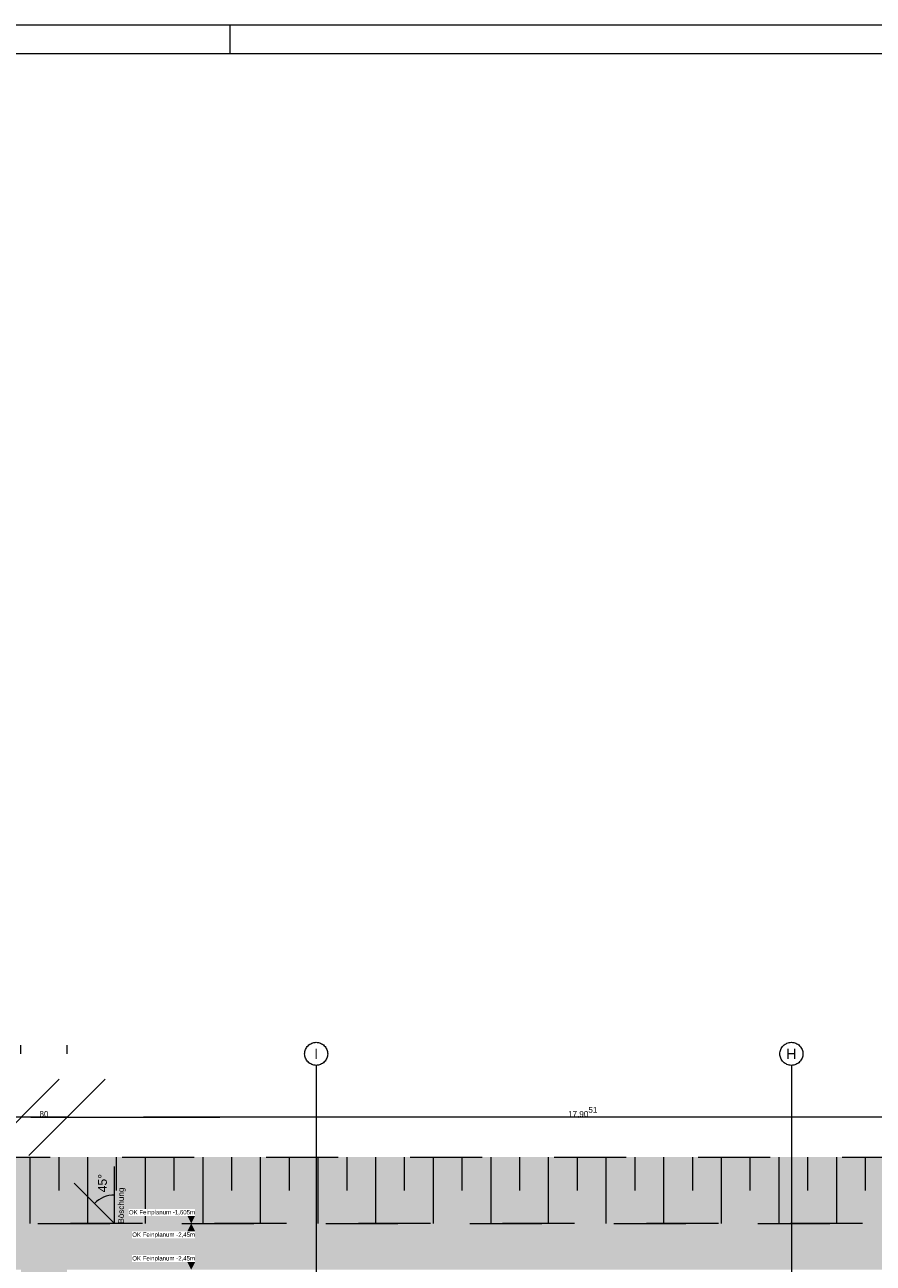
# Model space of a CAD drawing. Header units: metres. Extents: x -3716 to 31, y -1854 to 706.
# Tile 197 of 237: x -1201 to -1017, y 437 to 706. Entities that reach past the tile are written whole.
import ezdxf

# ---------------------------------------------------------------- set-up
doc = ezdxf.new("R2010")
doc.units = ezdxf.units.M
doc.header["$LTSCALE"] = 1.25
doc.header["$PDMODE"] = 1
doc.header["$PDSIZE"] = -2
for name, pattern in [('ISO-02 Strichlinie', [3.81, 3.048, -0.762]), ('Linienart-53', [5.291531, 3.175, -1.058062, 0.352704, -0.705764]), ('VW-01 Strichlinie kurz', [1.999894, 0.999947, -0.999947])]:
    doc.linetypes.add(name, pattern=pattern)
doc.layers.get('0').update_dxf_attribs({"lineweight": 25})
for name, color, linetype, lineweight in [('30 -32 Gründung-Baugrube', 7, 'VW-01 Strichlinie kurz', 9), ('70 -71 Achsen- 1 Gebäudeachsen', 7, 'Linienart-53', 18), ('70 -74 Zeichnungsblatt- 4 Plankopf Linie', 7, 'Continuous', 13), ('Keine', 7, 'Continuous', 9)]:
    doc.layers.add(name, color=color, linetype=linetype, lineweight=lineweight)
doc.layers.add('70 -72 Beschriftung- 1 Beschriftung allgemein', color=7, linetype='Continuous', lineweight=9, true_color=0xff6633)
doc.layers.add('70 -76 Bemaßung- 2 Allgemein', color=7, linetype='Continuous', lineweight=5, true_color=0x6666cc)
doc.styles.add('Arial', font='arial.ttf')
doc.dimstyles.new('k+k_klein', dxfattribs={"dimtxt": 1.258608, "dimasz": 1.3255, "dimexe": 1.25, "dimexo": 3.75, "dimgap": 0.125, "dimtad": 1, "dimdec": 3, "dimtxsty": 'Arial', "dimblk": 'VW_SLASH', "dimblk1": 'VW_SLASH', "dimblk2": 'VW_SLASH', "dimcen": 0, "dimdle": 0.625, "dimadec": 3, "dimazin": 0, "dimtfac": 0.75, "dimtdec": 3, "dimtix": 1, "dimtmove": 0, "dimatfit": 0, "dimldrblk": 'VW_FILLEDARROW', "dimfxlon": 1, "dimfrac": 2, "dimtolj": 1, "dimarcsym": 0})

# ---------------------------------------------------------------- blocks, each defined once
blk = doc.blocks.new('Plankopf')
at = {"layer": '70 -74 Zeichnungsblatt- 4 Plankopf Linie', "color": 7, "linetype": 'ISO-02 Strichlinie', "lineweight": 5, "transparency": 33554687}
blk.add_line((0.1175, 0.4205), (0.1175, 0.4155), dxfattribs=at)
at = {"layer": '70 -74 Zeichnungsblatt- 4 Plankopf Linie', "transparency": 33554687, "flags": 128}
for points in [[(-1.0675, 0.4205), (1.0675, 0.4205), (1.0675, -0.4205), (-1.0675, -0.4205)], [(-1.0475, -0.4155), (-1.0475, 0.4155), (1.0625, 0.4155), (1.0625, -0.4155)]]:
    blk.add_lwpolyline(points, close=True, dxfattribs=at)
at = {"layer": '70 -74 Zeichnungsblatt- 4 Plankopf Linie', "color": 0, "flags": 1}
for tag in ['AR_Genehmigt_-_Datum', 'Auto_Generate_Page_Number', 'Auto_Total_Num_Sheets', 'Architekt', 'Architekt_Zusatz_-1-', 'Current_Plot_Date', 'Scale', 'Sheet_Number', 'Sheet_Title', 'Teil', 'Gewerk', 'Total_Num_Sheets', 'Tragwerksplanung', 'Tragwerksplanung_Zusatz_-1-', 'Geschäftszeichen', 'Zone', 'Zone', 'Zone', 'Zone', 'Zone', 'Status', 'TGA', 'TGA_Zusatz_-1-', 'Zone', 'Number', 'Publish_Date', 'Number', 'Publish_Date', 'Number', 'Publish_Date', 'Number', 'Publish_Date', 'Number', 'Publish_Date', 'Planungsgrundlagen', 'Plot_Date_Format', 'BH_Genehmigt_-_Datum', 'Papiermaße', 'Ebene', 'Page_Number', 'Plannummer_Fachplaner', 'File_Name', 'File_Name_Include_Path', 'Projektname_Zusatz', 'Landschaftsarchitekt', 'Landschaftsarchitekten_Zusatz-1-', 'Höhe_üNHN', 'Leistungsphase', 'Number', 'Publish_Date', 'Recipients', 'Recipients', 'Recipients', 'Recipients', 'Recipients', 'Project_Date', 'Project_ID', 'Project_Name', 'Recipients', 'Date', 'Note', 'Date', 'Note', 'Date', 'Note', 'Date', 'Note', 'Date', 'Note', 'Format', 'Date', 'Date', 'Note']:
    blk.add_attdef(tag, (-1.0675, -0.4205), '', height=0.00018, dxfattribs=at)
blk = doc.blocks.new('Gruppe-44')
at = {"layer": '30 -32 Gründung-Baugrube', "color": 7, "transparency": 33554687}
for p, q in [((-71.391, 2.208), (-71.391, 1.053)), ((-70.891, 2.208), (-70.891, 1.63)), ((-70.391, 2.208), (-70.391, 1.053)), ((-69.891, 2.208), (-69.891, 1.63)), ((-69.391, 2.208), (-69.391, 1.053)), ((-68.891, 2.208), (-68.891, 1.63)), ((-68.391, 2.208), (-68.391, 1.053)), ((-67.891, 2.208), (-67.891, 1.63)), ((-67.391, 2.208), (-67.391, 1.053)), ((-66.891, 2.208), (-66.891, 1.63)), ((-66.391, 2.208), (-66.391, 1.053)), ((-65.891, 2.208), (-65.891, 1.63)), ((-65.391, 2.208), (-65.391, 1.053)), ((-64.891, 2.208), (-64.891, 1.63)), ((-64.391, 2.208), (-64.391, 1.053)), ((-63.891, 2.208), (-63.891, 1.63)), ((-63.391, 2.208), (-63.391, 1.053)), ((-62.891, 2.208), (-62.891, 1.63)), ((-62.391, 2.208), (-62.391, 1.053)), ((-61.891, 2.208), (-61.891, 1.63)), ((-61.391, 2.208), (-61.391, 1.053)), ((-60.891, 2.208), (-60.891, 1.63)), ((-60.391, 2.208), (-60.391, 1.053)), ((-59.891, 2.208), (-59.891, 1.63)), ((-59.391, 2.208), (-59.391, 1.053)), ((-58.891, 2.208), (-58.891, 1.63)), ((-58.391, 2.208), (-58.391, 1.053)), ((-57.891, 2.208), (-57.891, 1.63)), ((-57.391, 2.208), (-57.391, 1.053)), ((-56.891, 2.208), (-56.891, 1.63))]:
    blk.add_line(p, q, dxfattribs=at)
blk = doc.blocks.new('Gruppe-153')
at = {"layer": '30 -32 Gründung-Baugrube', "color": 7, "transparency": 33554687}
blk.add_blockref('Gruppe-44', (0, 0), dxfattribs=at)
blk = doc.blocks.new('Gruppe-166')
at = {"layer": '70 -72 Beschriftung- 1 Beschriftung allgemein'}
for q in [(-69.921, 2.044), (-70.622, 1.754)]:
    blk.add_line((-69.921, 1.053), q, dxfattribs=at)
blk.add_arc((-69.921, 1.053), 0.496, 90, 135, dxfattribs=at)
at = {"layer": '70 -72 Beschriftung- 1 Beschriftung allgemein', "attachment_point": 1, "rotation": 90, "line_spacing_factor": 0.970891, "style": 'Arial'}
for s, insert, char_height in [('45°', (-70.206, 1.596), 0.151), ('Böschung', (-69.859, 1.053), 0.1007)]:
    blk.add_mtext(s, dxfattribs=dict(at, insert=insert, char_height=char_height))
blk = doc.blocks.new('Gruppe-436')
at = {"color": 255}
blk.add_wipeout([(-69.619, 0.386), (-68.523, 0.386), (-68.523, 0.508), (-69.619, 0.508)], dxfattribs=at).dxf.layer = '70 -76 Bemaßung- 2 Allgemein'
at = {"layer": '70 -76 Bemaßung- 2 Allgemein', "color": 7, "linetype": 'Continuous'}
blk.add_solid([(-68.523, 0.386), (-68.59, 0.253), (-68.656, 0.386)], dxfattribs=at)
at = {"layer": '70 -76 Bemaßung- 2 Allgemein', "insert": (-68.523, 0.39), "char_height": 0.07552, "attachment_point": 9, "line_spacing_factor": 0.973705, "style": 'Arial'}
blk.add_mtext('OK Feinplanum -2,45m', dxfattribs=at)
blk = doc.blocks.new('Gruppe-437')
at = {"color": 255}
blk.add_wipeout([(-69.619, 0.798), (-68.523, 0.798), (-68.523, 0.919), (-69.619, 0.919)], dxfattribs=at).dxf.layer = '70 -76 Bemaßung- 2 Allgemein'
at = {"layer": '70 -76 Bemaßung- 2 Allgemein', "color": 7, "linetype": 'Continuous'}
blk.add_solid([(-68.523, 0.919), (-68.59, 1.053), (-68.656, 0.92)], dxfattribs=at)
at = {"layer": '70 -76 Bemaßung- 2 Allgemein', "insert": (-68.523, 0.801), "char_height": 0.07552, "attachment_point": 9, "line_spacing_factor": 0.973705, "style": 'Arial'}
blk.add_mtext('OK Feinplanum -2,45m', dxfattribs=at)
blk = doc.blocks.new('Gruppe-439')
at = {"color": 255}
blk.add_wipeout([(-69.678, 1.186), (-68.523, 1.186), (-68.523, 1.308), (-69.678, 1.308)], dxfattribs=at).dxf.layer = '70 -76 Bemaßung- 2 Allgemein'
at = {"layer": '70 -76 Bemaßung- 2 Allgemein', "color": 7, "linetype": 'Continuous'}
blk.add_solid([(-68.523, 1.186), (-68.59, 1.053), (-68.656, 1.186)], dxfattribs=at)
at = {"layer": '70 -76 Bemaßung- 2 Allgemein', "insert": (-68.523, 1.19), "char_height": 0.07552, "attachment_point": 9, "line_spacing_factor": 0.973705, "style": 'Arial'}
blk.add_mtext('OK Feinplanum -1,605m', dxfattribs=at)
blk = doc.blocks.new('VW_SLASH')
at = {"color": 0, "linetype": 'ByBlock', "lineweight": -2, "transparency": 16777216}
blk.add_line((0.472, 0), (-1, 0), dxfattribs=at)
at = {"color": 0, "lineweight": 5, "transparency": 16777216, "flags": 128}
blk.add_lwpolyline([(0.5, 0.5), (-0.5, -0.5)], dxfattribs=at)
blk = doc.blocks.new('*D826')
at = {"layer": '70 -76 Bemaßung- 2 Allgemein', "color": 0, "lineweight": -2}
for p, q in [((-146.526, 6.305), (-146.526, 4.15)), ((-71.546, 4.003), (-71.546, 4.15)), ((-72.872, 2.9), (-145.2, 2.9))]:
    blk.add_line(p, q, dxfattribs=at)
at = {"layer": 'Defpoints', "color": 0}
for p in [(-146.526, 2.9), (-146.526, 2.555), (-71.546, 0.253)]:
    blk.add_point(p, dxfattribs=at)
at = {"layer": '70 -76 Bemaßung- 2 Allgemein', "color": 0, "lineweight": -2, "xscale": 1.32550048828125, "yscale": 1.32550048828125, "zscale": 1.32550048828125, "rotation": 180}
blk.add_blockref('VW_SLASH', (-146.526, 2.9), dxfattribs=at)
at = {"layer": '70 -76 Bemaßung- 2 Allgemein', "color": 0, "lineweight": -2, "xscale": 1.32550048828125, "yscale": 1.32550048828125, "zscale": 1.32550048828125}
blk.add_blockref('VW_SLASH', (-71.546, 2.9), dxfattribs=at)
at = {"layer": '70 -76 Bemaßung- 2 Allgemein', "color": 0, "insert": (-109.036, 2.983), "char_height": 0.10069, "attachment_point": 5, "style": 'Arial'}
blk.add_mtext('\\A1;74,97\\S98^ ;', dxfattribs=at)
blk = doc.blocks.new('VW_FILLEDARROW')
at = {"linetype": 'Continuous', "lineweight": 0, "transparency": 16777216}
blk.add_hatch(color=0, dxfattribs=at).paths.add_polyline_path([(-2.829, 0.758), (0, 0), (-2.829, -0.758)])
at = {"color": 0, "lineweight": 5, "transparency": 16777216, "flags": 128}
blk.add_lwpolyline([(-2.829, 0.758), (0, 0), (-2.829, -0.758)], close=True, dxfattribs=at)
blk = doc.blocks.new('*D827')
at = {"layer": '70 -76 Bemaßung- 2 Allgemein', "color": 0, "lineweight": -2}
for p, q in [((-71.546, 4.003), (-71.546, 4.15)), ((-70.746, 4.003), (-70.746, 4.15)), ((-72.872, 2.9), (-74.197, 2.9)), ((-70.746, 2.9), (-71.546, 2.9)), ((-69.421, 2.9), (-68.095, 2.9))]:
    blk.add_line(p, q, dxfattribs=at)
at = {"layer": 'Defpoints', "color": 0}
for p in [(-71.546, 2.9), (-71.546, 0.253), (-70.746, 0.253)]:
    blk.add_point(p, dxfattribs=at)
at = {"layer": '70 -76 Bemaßung- 2 Allgemein', "color": 0, "lineweight": -2, "xscale": 1.32550048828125, "yscale": 1.32550048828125, "zscale": 1.32550048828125}
blk.add_blockref('VW_SLASH', (-71.546, 2.9), dxfattribs=at)
at = {"layer": '70 -76 Bemaßung- 2 Allgemein', "color": 0, "lineweight": -2, "xscale": 1.32550048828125, "yscale": 1.32550048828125, "zscale": 1.32550048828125, "rotation": 180}
blk.add_blockref('VW_SLASH', (-70.746, 2.9), dxfattribs=at)
at = {"layer": '70 -76 Bemaßung- 2 Allgemein', "color": 0, "insert": (-71.146, 2.956), "char_height": 0.1007, "attachment_point": 5, "style": 'Arial'}
blk.add_mtext('\\A1;80', dxfattribs=at)
blk = doc.blocks.new('*D828')
at = {"layer": '70 -76 Bemaßung- 2 Allgemein', "color": 0, "lineweight": -2}
for p, q in [((-52.841, 6.148), (-52.841, 4.15)), ((-70.746, 4.003), (-70.746, 4.15)), ((-54.167, 2.9), (-69.421, 2.9))]:
    blk.add_line(p, q, dxfattribs=at)
at = {"layer": 'Defpoints', "color": 0}
for p in [(-70.746, 2.9), (-52.841, 2.398), (-70.746, 0.253)]:
    blk.add_point(p, dxfattribs=at)
at = {"layer": '70 -76 Bemaßung- 2 Allgemein', "color": 0, "lineweight": -2, "xscale": 1.32550048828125, "yscale": 1.32550048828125, "zscale": 1.32550048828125, "rotation": 180}
blk.add_blockref('VW_SLASH', (-70.746, 2.9), dxfattribs=at)
at = {"layer": '70 -76 Bemaßung- 2 Allgemein', "color": 0, "lineweight": -2, "xscale": 1.32550048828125, "yscale": 1.32550048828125, "zscale": 1.32550048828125}
blk.add_blockref('VW_SLASH', (-52.841, 2.9), dxfattribs=at)
at = {"layer": '70 -76 Bemaßung- 2 Allgemein', "color": 0, "insert": (-61.794, 2.983), "char_height": 0.10069, "attachment_point": 5, "style": 'Arial'}
blk.add_mtext('\\A1;17,90\\S51^ ;', dxfattribs=at)
blk = doc.blocks.new('_Achsen (3D)')
at = {"color": 255, "transparency": 33554687}
for points in [[(-66.421, 4.2), (-66.401, 4.199), (-66.382, 4.196), (-66.363, 4.191), (-66.344, 4.185), (-66.327, 4.176), (-66.31, 4.166), (-66.294, 4.155), (-66.28, 4.141), (-66.266, 4.127), (-66.255, 4.111), (-66.245, 4.094), (-66.236, 4.076), (-66.23, 4.058), (-66.225, 4.039), (-66.222, 4.02), (-66.221, 4), (-66.222, 3.98), (-66.225, 3.961), (-66.23, 3.942), (-66.236, 3.923), (-66.245, 3.906), (-66.255, 3.889), (-66.266, 3.873), (-66.28, 3.859), (-66.294, 3.845), (-66.31, 3.834), (-66.327, 3.824), (-66.344, 3.815), (-66.363, 3.809), (-66.382, 3.804), (-66.401, 3.801), (-66.421, 3.8), (-66.441, 3.801), (-66.46, 3.804), (-66.479, 3.809), (-66.498, 3.815), (-66.515, 3.824), (-66.532, 3.834), (-66.548, 3.845), (-66.562, 3.859), (-66.576, 3.873), (-66.587, 3.889), (-66.597, 3.906), (-66.606, 3.923), (-66.612, 3.942), (-66.617, 3.961), (-66.62, 3.98), (-66.621, 4), (-66.62, 4.02), (-66.617, 4.039), (-66.612, 4.058), (-66.606, 4.076), (-66.597, 4.094), (-66.587, 4.111), (-66.576, 4.127), (-66.562, 4.141), (-66.548, 4.155), (-66.532, 4.166), (-66.515, 4.176), (-66.498, 4.185), (-66.479, 4.191), (-66.46, 4.196), (-66.441, 4.199)], [(-58.171, 4.2), (-58.151, 4.199), (-58.132, 4.196), (-58.113, 4.191), (-58.094, 4.185), (-58.077, 4.176), (-58.06, 4.166), (-58.044, 4.155), (-58.03, 4.141), (-58.016, 4.127), (-58.005, 4.111), (-57.995, 4.094), (-57.986, 4.076), (-57.98, 4.058), (-57.975, 4.039), (-57.972, 4.02), (-57.971, 4), (-57.972, 3.98), (-57.975, 3.961), (-57.98, 3.942), (-57.986, 3.923), (-57.995, 3.906), (-58.005, 3.889), (-58.016, 3.873), (-58.03, 3.859), (-58.044, 3.845), (-58.06, 3.834), (-58.077, 3.824), (-58.094, 3.815), (-58.113, 3.809), (-58.132, 3.804), (-58.151, 3.801), (-58.171, 3.8), (-58.191, 3.801), (-58.21, 3.804), (-58.229, 3.809), (-58.248, 3.815), (-58.265, 3.824), (-58.282, 3.834), (-58.298, 3.845), (-58.312, 3.859), (-58.326, 3.873), (-58.337, 3.889), (-58.347, 3.906), (-58.356, 3.923), (-58.362, 3.942), (-58.367, 3.961), (-58.37, 3.98), (-58.371, 4), (-58.37, 4.02), (-58.367, 4.039), (-58.362, 4.058), (-58.356, 4.076), (-58.347, 4.094), (-58.337, 4.111), (-58.326, 4.127), (-58.312, 4.141), (-58.298, 4.155), (-58.282, 4.166), (-58.265, 4.176), (-58.248, 4.185), (-58.229, 4.191), (-58.21, 4.196), (-58.191, 4.199)]]:
    blk.add_wipeout(points, dxfattribs=at).dxf.layer = 'Keine'
at = {"layer": '70 -71 Achsen- 1 Gebäudeachsen', "transparency": 33554687}
for p, q in [((-66.421, 3.8), (-66.421, -46.172)), ((-58.171, 3.8), (-58.171, -46.172))]:
    blk.add_line(p, q, dxfattribs=at)
at = {"layer": 'Keine', "transparency": 33554687, "flags": 128}
for points in [[(-66.421, 4.2), (-66.401, 4.199), (-66.382, 4.196), (-66.363, 4.191), (-66.344, 4.185), (-66.327, 4.176), (-66.31, 4.166), (-66.294, 4.155), (-66.28, 4.141), (-66.266, 4.127), (-66.255, 4.111), (-66.245, 4.094), (-66.236, 4.076), (-66.23, 4.058), (-66.225, 4.039), (-66.222, 4.02), (-66.221, 4), (-66.222, 3.98), (-66.225, 3.961), (-66.23, 3.942), (-66.236, 3.923), (-66.245, 3.906), (-66.255, 3.889), (-66.266, 3.873), (-66.28, 3.859), (-66.294, 3.845), (-66.31, 3.834), (-66.327, 3.824), (-66.344, 3.815), (-66.363, 3.809), (-66.382, 3.804), (-66.401, 3.801), (-66.421, 3.8), (-66.441, 3.801), (-66.46, 3.804), (-66.479, 3.809), (-66.498, 3.815), (-66.515, 3.824), (-66.532, 3.834), (-66.548, 3.845), (-66.562, 3.859), (-66.576, 3.873), (-66.587, 3.889), (-66.597, 3.906), (-66.606, 3.923), (-66.612, 3.942), (-66.617, 3.961), (-66.62, 3.98), (-66.621, 4), (-66.62, 4.02), (-66.617, 4.039), (-66.612, 4.058), (-66.606, 4.076), (-66.597, 4.094), (-66.587, 4.111), (-66.576, 4.127), (-66.562, 4.141), (-66.548, 4.155), (-66.532, 4.166), (-66.515, 4.176), (-66.498, 4.185), (-66.479, 4.191), (-66.46, 4.196), (-66.441, 4.199)], [(-58.171, 4.2), (-58.151, 4.199), (-58.132, 4.196), (-58.113, 4.191), (-58.094, 4.185), (-58.077, 4.176), (-58.06, 4.166), (-58.044, 4.155), (-58.03, 4.141), (-58.016, 4.127), (-58.005, 4.111), (-57.995, 4.094), (-57.986, 4.076), (-57.98, 4.058), (-57.975, 4.039), (-57.972, 4.02), (-57.971, 4), (-57.972, 3.98), (-57.975, 3.961), (-57.98, 3.942), (-57.986, 3.923), (-57.995, 3.906), (-58.005, 3.889), (-58.016, 3.873), (-58.03, 3.859), (-58.044, 3.845), (-58.06, 3.834), (-58.077, 3.824), (-58.094, 3.815), (-58.113, 3.809), (-58.132, 3.804), (-58.151, 3.801), (-58.171, 3.8), (-58.191, 3.801), (-58.21, 3.804), (-58.229, 3.809), (-58.248, 3.815), (-58.265, 3.824), (-58.282, 3.834), (-58.298, 3.845), (-58.312, 3.859), (-58.326, 3.873), (-58.337, 3.889), (-58.347, 3.906), (-58.356, 3.923), (-58.362, 3.942), (-58.367, 3.961), (-58.37, 3.98), (-58.371, 4), (-58.37, 4.02), (-58.367, 4.039), (-58.362, 4.058), (-58.356, 4.076), (-58.347, 4.094), (-58.337, 4.111), (-58.326, 4.127), (-58.312, 4.141), (-58.298, 4.155), (-58.282, 4.166), (-58.265, 4.176), (-58.248, 4.185), (-58.229, 4.191), (-58.21, 4.196), (-58.191, 4.199)]]:
    blk.add_lwpolyline(points, close=True, dxfattribs=at)
at = {"layer": 'Keine', "transparency": 33554687, "char_height": 0.176, "attachment_point": 5, "line_spacing_factor": 0.970891, "style": 'Arial'}
for s, insert in [('I', (-66.421, 4)), ('H', (-58.171, 4))]:
    blk.add_mtext(s, dxfattribs=dict(at, insert=insert))
blk = doc.blocks.new('Gruppe-519')
at = {"layer": '70 -76 Bemaßung- 2 Allgemein'}
for base, p1, p2, text, picture, middle in [((-146.52586, 2.89996), (-71.54606, 0.25296), (-146.52586, 2.55488), '74,97\\S98^ ;', '*D826', (-109.03596, 2.98306)), ((-70.74606, 2.89996), (-52.841, 2.39796), (-70.74606, 0.25296), '17,90\\S51^ ;', '*D828', (-61.79353, 2.98306)), ((-71.54606, 2.89996), (-70.74606, 0.25296), (-71.54606, 0.25296), '80', '*D827', (-71.14606, 2.95636))]:
    dim = blk.add_linear_dim(base=base, p1=p1, p2=p2, text=text, dimstyle='k+k_klein', override={"dimtxt": 0.100689, "dimgap": 0.005, "dimdec": 4, "dimpost": '<>', "dimtxsty": 'Arial', "dimtmove": 2}, dxfattribs=at)
    dim.commit()
    dim.dimension.update_dxf_attribs({"geometry": picture, "text_midpoint": middle})
blk = doc.blocks.new('_Feinplanum 2D (2D)')
at = {"layer": '30 -32 Gründung-Baugrube', "linetype": 'Continuous', "lineweight": 0, "true_color": 0xfffdee}
h = blk.add_hatch(color=7, dxfattribs=at)
h.paths.add_polyline_path([(3.234, 2.208), (3.234, -3.255), (2.984, -4.188), (2.984, -7.283), (4.962, -7.283), (4.962, -10.133), (2.654, -10.133), (2.654, -15.181), (4.962, -15.181), (4.962, -18.031), (2.984, -18.031), (2.984, -43.352), (-34.742, -43.352), (-34.742, -45.105), (-41.182, -45.105), (-41.182, -44.674), (-49.965, -44.674), (-49.965, -43.352), (-84.242, -43.352), (-84.242, -45.104), (-90.682, -45.104), (-90.682, -44.674), (-99.465, -44.674), (-99.465, -43.352), (-160.892, -43.352), (-160.892, -45.104), (-167.332, -45.104), (-167.332, -44.674), (-176.115, -44.674), (-176.115, -43.352), (-179.176, -43.352), (-179.176, 2.208), (-156.666, 2.208), (-156.666, 2.555), (-146.526, 2.555), (-146.526, 2.208), (-52.841, 2.208), (-52.841, 2.398), (-26.376, 2.398), (-26.376, 2.208)])
h.paths.add_polyline_path([(-178.021, 1.053), (-178.021, -42.197), (-174.115, -42.197), (-174.115, -42.674), (-171.875, -42.674), (-171.875, -42.228), (-169.941, -42.228), (-169.941, -42.674), (-167.701, -42.674), (-167.701, -42.197), (-165.332, -42.197), (-165.332, -43.104), (-162.892, -43.104), (-162.892, -42.197), (-97.465, -42.197), (-97.465, -42.674), (-95.225, -42.674), (-95.225, -42.197), (-93.291, -42.197), (-93.291, -42.674), (-91.051, -42.674), (-91.051, -42.197), (-88.682, -42.197), (-88.682, -43.104), (-86.242, -43.104), (-86.242, -42.197), (-53.001, -42.197), (-53.001, -41.897), (-52.999, -41.897), (-52.999, -42.197), (-47.965, -42.197), (-47.965, -42.674), (-45.725, -42.674), (-45.725, -42.197), (-43.791, -42.197), (-43.791, -42.674), (-41.551, -42.674), (-41.551, -42.197), (-39.182, -42.197), (-39.182, -43.104), (-36.742, -43.104), (-36.742, -42.197), (-16.711, -42.197), (-16.711, -42.196), (-13.63, -42.197), (1.829, -42.197), (1.829, -4.036), (2.079, -3.103), (2.079, 1.053), (-16.711, 1.053), (-27.531, 1.053), (-27.531, 1.243), (-51.686, 1.243), (-51.686, 1.053), (-53.001, 1.053), (-88.896, 1.053), (-106.641, 1.053), (-147.681, 1.053), (-147.681, 1.4), (-155.511, 1.4), (-155.511, 1.053)])
at = {"layer": '30 -32 Gründung-Baugrube', "linetype": 'Continuous', "lineweight": 0}
h = blk.add_hatch(color=254, dxfattribs=at)
h.paths.add_polyline_path([(-52.999, -42.197), (-53.001, -42.197), (-86.242, -42.197), (-86.242, -43.104), (-88.682, -43.104), (-88.682, -42.197), (-88.896, -42.197), (-88.896, -42.197), (-91.051, -42.197), (-91.051, -42.674), (-93.291, -42.674), (-93.291, -42.197), (-95.225, -42.197), (-95.225, -42.674), (-97.465, -42.674), (-97.465, -42.197), (-162.892, -42.197), (-162.892, -43.104), (-165.332, -43.104), (-165.332, -42.197), (-167.701, -42.197), (-167.701, -42.674), (-169.941, -42.674), (-169.941, -42.197), (-171.875, -42.197), (-171.875, -42.674), (-174.115, -42.674), (-174.115, -42.197), (-178.021, -42.197), (-178.021, 1.053), (-106.641, 1.053), (-88.896, 1.053), (-53.001, 1.053), (-16.711, 1.053), (2.079, 1.053), (2.079, -3.103), (1.829, -4.036), (1.829, -42.197), (-13.63, -42.197), (-16.711, -42.196), (-16.711, -42.197), (-36.742, -42.197), (-36.742, -43.104), (-39.182, -43.104), (-39.182, -42.197), (-41.551, -42.197), (-41.551, -42.674), (-43.791, -42.674), (-43.791, -42.197), (-45.725, -42.197), (-45.725, -42.674), (-47.965, -42.674), (-47.965, -42.197)])
h.paths.add_polyline_path([(-106.641, 0.253), (-177.221, 0.253), (-177.221, -41.397), (-174.115, -41.397), (-174.115, -40.677), (-171.875, -40.677), (-171.875, -41.397), (-169.941, -41.397), (-169.941, -40.677), (-167.701, -40.677), (-167.701, -41.397), (-165.332, -41.397), (-165.332, -40.004), (-162.892, -40.004), (-162.892, -41.397), (-97.465, -41.397), (-97.465, -40.677), (-95.225, -40.677), (-95.225, -41.397), (-93.291, -41.397), (-93.291, -40.677), (-91.051, -40.677), (-91.051, -41.397), (-88.896, -41.397), (-88.896, -41.397), (-88.682, -41.397), (-88.682, -40.004), (-86.242, -40.004), (-86.242, -41.397), (-71.546, -41.397), (-71.546, 0.253), (-88.896, 0.253)])
h.paths.add_polyline_path([(-70.746, -41.397), (-53.001, -41.397), (-52.999, -41.397), (-47.965, -41.397), (-47.965, -40.677), (-45.725, -40.677), (-45.725, -41.397), (-43.791, -41.397), (-43.791, -40.677), (-41.551, -40.677), (-41.551, -41.397), (-39.182, -41.397), (-39.182, -40.004), (-36.742, -40.004), (-36.742, -41.397), (-16.711, -41.397), (-16.711, -41.398), (1.029, -41.397), (1.029, -3.93), (1.279, -2.997), (1.279, 0.253), (-16.711, 0.253), (-53.001, 0.253), (-70.746, 0.253)])
at = {"layer": '30 -32 Gründung-Baugrube', "flags": 128}
for points in [[(3.234, 2.208), (3.234, -3.255), (2.984, -4.188), (2.984, -7.283), (4.962, -7.283), (4.962, -10.133), (2.654, -10.133), (2.654, -15.181), (4.962, -15.181), (4.962, -18.031), (2.984, -18.031), (2.984, -43.352), (-34.742, -43.352), (-34.742, -45.105), (-41.182, -45.105), (-41.182, -44.674), (-49.965, -44.674), (-49.965, -43.352), (-84.242, -43.352), (-84.242, -45.104), (-90.682, -45.104), (-90.682, -44.674), (-99.465, -44.674), (-99.465, -43.352), (-160.892, -43.352), (-160.892, -45.104), (-167.332, -45.104), (-167.332, -44.674), (-176.115, -44.674), (-176.115, -43.352), (-179.176, -43.352), (-179.176, 2.208), (-156.666, 2.208), (-156.666, 2.555), (-146.526, 2.555), (-146.526, 2.208), (-52.841, 2.208), (-52.841, 2.398), (-26.376, 2.398), (-26.376, 2.208)], [(-178.021, 1.053), (-178.021, -42.197), (-174.115, -42.197), (-174.115, -42.674), (-171.875, -42.674), (-171.875, -42.228), (-169.941, -42.228), (-169.941, -42.674), (-167.701, -42.674), (-167.701, -42.197), (-165.332, -42.197), (-165.332, -43.104), (-162.892, -43.104), (-162.892, -42.197), (-97.465, -42.197), (-97.465, -42.674), (-95.225, -42.674), (-95.225, -42.197), (-93.291, -42.197), (-93.291, -42.674), (-91.051, -42.674), (-91.051, -42.197), (-88.682, -42.197), (-88.682, -43.104), (-86.242, -43.104), (-86.242, -42.197), (-53.001, -42.197), (-53.001, -41.897), (-52.999, -41.897), (-52.999, -42.197), (-47.965, -42.197), (-47.965, -42.674), (-45.725, -42.674), (-45.725, -42.197), (-43.791, -42.197), (-43.791, -42.674), (-41.551, -42.674), (-41.551, -42.197), (-39.182, -42.197), (-39.182, -43.104), (-36.742, -43.104), (-36.742, -42.197), (-16.711, -42.197), (-16.711, -42.196), (-13.63, -42.197), (1.829, -42.197), (1.829, -4.036), (2.079, -3.103), (2.079, 1.053), (-16.711, 1.053), (-27.531, 1.053), (-27.531, 1.243), (-51.686, 1.243), (-51.686, 1.053), (-53.001, 1.053), (-88.896, 1.053), (-106.641, 1.053), (-147.681, 1.053), (-147.681, 1.4), (-155.511, 1.4), (-155.511, 1.053)], [(-52.999, -42.197), (-53.001, -42.197), (-86.242, -42.197), (-86.242, -43.104), (-88.682, -43.104), (-88.682, -42.197), (-88.896, -42.197), (-88.896, -42.197), (-91.051, -42.197), (-91.051, -42.674), (-93.291, -42.674), (-93.291, -42.197), (-95.225, -42.197), (-95.225, -42.674), (-97.465, -42.674), (-97.465, -42.197), (-162.892, -42.197), (-162.892, -43.104), (-165.332, -43.104), (-165.332, -42.197), (-167.701, -42.197), (-167.701, -42.674), (-169.941, -42.674), (-169.941, -42.197), (-171.875, -42.197), (-171.875, -42.674), (-174.115, -42.674), (-174.115, -42.197), (-178.021, -42.197), (-178.021, 1.053), (-106.641, 1.053), (-88.896, 1.053), (-53.001, 1.053), (-16.711, 1.053), (2.079, 1.053), (2.079, -3.103), (1.829, -4.036), (1.829, -42.197), (-13.63, -42.197), (-16.711, -42.196), (-16.711, -42.197), (-36.742, -42.197), (-36.742, -43.104), (-39.182, -43.104), (-39.182, -42.197), (-41.551, -42.197), (-41.551, -42.674), (-43.791, -42.674), (-43.791, -42.197), (-45.725, -42.197), (-45.725, -42.674), (-47.965, -42.674), (-47.965, -42.197)]]:
    blk.add_lwpolyline(points, close=True, dxfattribs=at)
at = {"layer": '30 -32 Gründung-Baugrube', "color": 7}
blk.add_blockref('Gruppe-153', (0, 0), dxfattribs=at)
at = {"layer": '70 -72 Beschriftung- 1 Beschriftung allgemein', "color": 7}
blk.add_blockref('Gruppe-166', (0, 0), dxfattribs=at)
for name in ['Gruppe-437', 'Gruppe-436']:
    blk.add_blockref(name, (0, 0), dxfattribs=at)
at = {"layer": '30 -32 Gründung-Baugrube', "color": 7}
blk.add_blockref('Gruppe-439', (0, 0), dxfattribs=at)
at = {"layer": '70 -76 Bemaßung- 2 Allgemein'}
blk.add_blockref('Gruppe-519', (0, 0), dxfattribs=at)

msp = doc.modelspace()

# ---------------------------------------------------------------- block references
at = {"layer": '70 -74 Zeichnungsblatt- 4 Plankopf Linie', "xscale": 1250, "yscale": 1250, "zscale": 1250}
msp.add_blockref('Plankopf', (-1303.55, 180.16), dxfattribs=at)

# ---------------------------------------------------------------- next in the draw order: block references
at = {"layer": 'Keine', "color": 1, "xscale": 12.5, "yscale": 12.5, "zscale": 12.5}
msp.add_blockref('_Feinplanum 2D (2D)', (-307.66, 432.49), dxfattribs=at)

# ---------------------------------------------------------------- next in the draw order: block references
msp.add_blockref('_Achsen (3D)', (-307.66, 432.49), dxfattribs=at)

doc.saveas('drawing.dxf')
